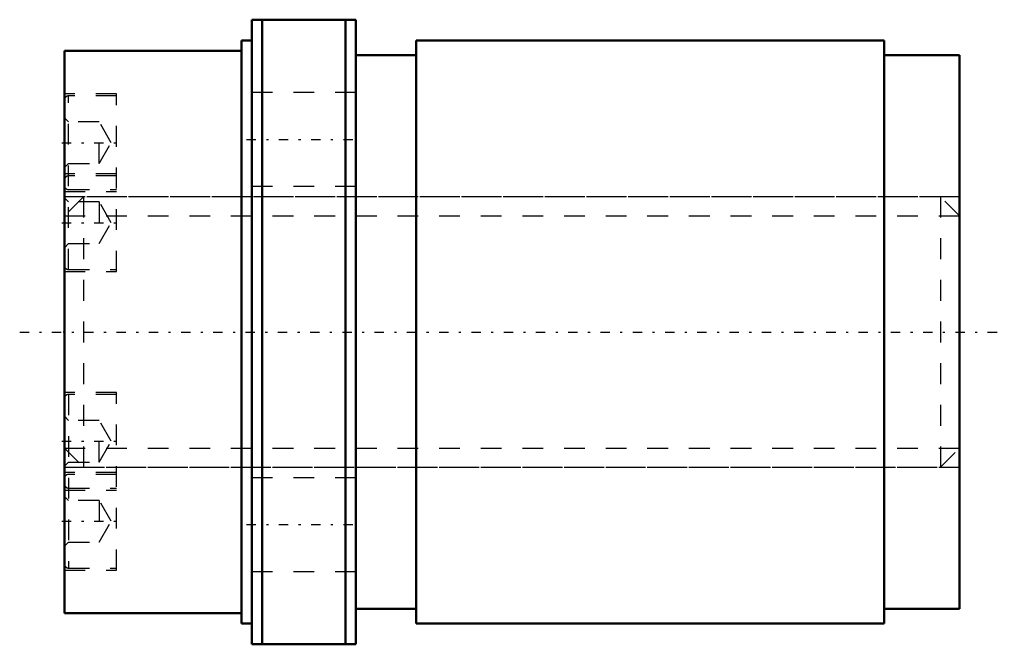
# Model space of a CAD drawing. Header units: millimetres. Extents: x -2.1 to 45.1, y -15 to 15.
import ezdxf

# ---------------------------------------------------------------- set-up
doc = ezdxf.new("R2010")
doc.units = ezdxf.units.MM
doc.linetypes.add('Center', pattern=[1.5, 0.45, -0.5, 0.05, -0.5])
doc.linetypes.add('Dashed', pattern=[2, 1, -1])
for name, color, linetype, lineweight in [('2d ConnectionPoints', 7, 'Continuous', 50), ('AM_0', 7, 'Continuous', 50), ('AM_5', 3, 'Continuous', 25), ('AM_7', 7, 'Center', 25), ('AM_9', 6, 'Dashed', 25)]:
    doc.layers.add(name, color=color, linetype=linetype, lineweight=lineweight)

# ---------------------------------------------------------------- blocks, each defined once
blk = doc.blocks.new('1_RR0130WGF1320_3Nut_0_in_WGF1320_3G1_43LC3_0_13_0_0_4')
at = {"layer": 'AM_0'}
for p, q in [((9, 15), (14, 15)), ((9, 15), (9, -15)), ((9.5, 15), (9.5, -15)), ((13.5, 15), (13.5, -15)), ((14, 15), (14, -15)), ((8.5, 14), (8.5, -14)), ((9, 14), (8.5, 14)), ((16.9, 14), (16.9, -14)), ((39.375, 14), (16.9, 14)), ((39.375, 14), (39.375, -14)), ((0, 13.5), (0, -13.5)), ((8.5, 13.5), (0, 13.5)), ((16.9, 13.3), (14, 13.3)), ((43, 13.3), (39.375, 13.3)), ((43, 13.3), (43, -13.3)), ((0, -13.5), (8.5, -13.5)), ((14, -13.3), (16.9, -13.3)), ((39.375, -13.3), (43, -13.3)), ((8.5, -14), (9, -14)), ((16.9, -14), (39.375, -14)), ((14, -15), (9, -15))]:
    blk.add_line(p, q, dxfattribs=at)
at = {"layer": 'AM_7'}
for p, q in [((-0.125, 9.093), (2.625, 9.093)), ((8.75, 9.25), (14.25, 9.25)), ((-0.125, 5.25), (2.625, 5.25)), ((-2.15, 0), (45.15, 0)), ((-0.125, -5.25), (2.625, -5.25)), ((-0.125, -9.093), (2.625, -9.093)), ((8.75, -9.25), (14.25, -9.25))]:
    blk.add_line(p, q, dxfattribs=at)
at = {"layer": 'AM_9'}
for p, q in [((2.5, 11.443), (0, 11.443)), ((2.5, 2.9), (2.5, 11.443)), ((14, 11.5), (9, 11.5)), ((2.5, 11.343), (0.2, 11.343)), ((0.2, 3), (0.2, 11.343)), ((0.2, 10.093), (0, 10.293)), ((1.667, 10.093), (0.2, 10.093)), ((1.667, 8.093), (1.667, 10.093)), ((2.244, 9.093), (1.667, 10.093)), ((1.667, 8.093), (2.244, 9.093)), ((0, 7.893), (0.2, 8.093)), ((0.2, 8.093), (1.667, 8.093)), ((2.5, 7.6), (0, 7.6)), ((2.5, 7.5), (0.2, 7.5)), ((0, 6.743), (2.5, 6.743)), ((0.2, 6.843), (2.5, 6.843)), ((9, 7), (14, 7)), ((43, 6.5), (0, 6.5)), ((0.2, 6.25), (0, 6.45)), ((1.667, 6.25), (0.2, 6.25)), ((2.244, 5.25), (1.667, 6.25)), ((1.667, 6.25), (1.667, 4.25)), ((1.667, 4.25), (2.244, 5.25)), ((0, 4.05), (0.2, 4.25)), ((0.2, 4.25), (1.667, 4.25)), ((0, 2.9), (2.5, 2.9)), ((0.2, 3), (2.5, 3)), ((2.5, -2.9), (0, -2.9)), ((2.5, -3), (0.2, -3)), ((0.2, -3), (0.2, -11.343)), ((2.5, -11.443), (2.5, -2.9)), ((0.2, -4.25), (0, -4.05)), ((1.667, -4.25), (0.2, -4.25)), ((1.667, -6.25), (1.667, -4.25)), ((2.244, -5.25), (1.667, -4.25)), ((1.667, -6.25), (2.244, -5.25)), ((0, -6.45), (0.2, -6.25)), ((0, -6.5), (43, -6.5)), ((0.2, -6.25), (1.667, -6.25)), ((2.5, -6.743), (0, -6.743)), ((2.5, -6.843), (0.2, -6.843)), ((14, -7), (9, -7)), ((0.2, -7.5), (2.5, -7.5)), ((0, -7.6), (2.5, -7.6)), ((0.2, -8.093), (0, -7.893)), ((1.667, -8.093), (0.2, -8.093)), ((2.244, -9.093), (1.667, -8.093)), ((1.667, -8.093), (1.667, -10.093)), ((1.667, -10.093), (2.244, -9.093)), ((0, -10.293), (0.2, -10.093)), ((0.2, -10.093), (1.667, -10.093)), ((0.2, -11.343), (2.5, -11.343)), ((0, -11.443), (2.5, -11.443)), ((9, -11.5), (14, -11.5))]:
    blk.add_line(p, q, dxfattribs=at)
for centre, start, end in [((0.2, 11.143), 90, 180), ((0.2, 7.3), 90, 180), ((0.2, 7.043), 180, 270), ((0.2, 3.2), 180, 270), ((0.2, -3.2), 90, 180), ((0.2, -7.043), 90, 180), ((0.2, -7.3), 180, 270), ((0.2, -11.143), 180, 270)]:
    blk.add_arc(centre, 0.2, start, end, dxfattribs=at)
blk = doc.blocks.new('2_0130WGF1320_30Shaft_0_in_WGF1320_3G1_43LC3_0_13_0_0_4')
at = {"layer": 'AM_5', "linetype": 'Dashed'}
for p, q in [((0, 5.58), (43, 5.58)), ((0, -5.58), (43, -5.58))]:
    blk.add_line(p, q, dxfattribs=at)
at = {"layer": 'AM_9'}
for p, q in [((0.92, 6.5), (0, 5.58)), ((42.08, 6.5), (0.92, 6.5)), ((0.92, 6.5), (0.92, -6.5)), ((42.08, 6.5), (42.08, -6.5)), ((43, 5.58), (42.08, 6.5)), ((0, -5.58), (0.92, -6.5)), ((42.08, -6.5), (43, -5.58)), ((0.92, -6.5), (42.08, -6.5))]:
    blk.add_line(p, q, dxfattribs=at)

msp = doc.modelspace()

# ---------------------------------------------------------------- linework, layer by layer
at = {"layer": '2d ConnectionPoints'}
msp.add_point((0, 0), dxfattribs=at)

# ---------------------------------------------------------------- block references
for name in ['1_RR0130WGF1320_3Nut_0_in_WGF1320_3G1_43LC3_0_13_0_0_4', '2_0130WGF1320_30Shaft_0_in_WGF1320_3G1_43LC3_0_13_0_0_4']:
    msp.add_blockref(name, (0, 0))

doc.saveas('drawing.dxf')
